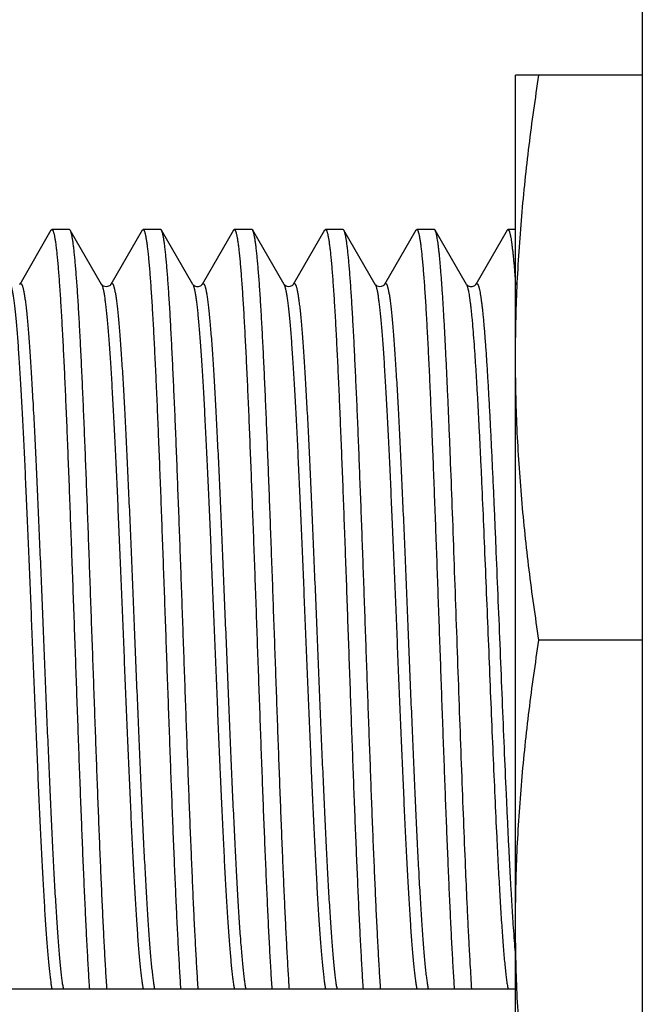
# Model space of a CAD drawing. Header units: inches. Extents: x 0 to 22, y 0 to 17.
# Tile 31 of 66: x 7.696 to 7.885, y 10.096 to 10.395. Entities that reach past the tile are written whole.
import ezdxf

# ---------------------------------------------------------------- set-up
doc = ezdxf.new("R2010")
doc.units = ezdxf.units.IN
doc.header["$LTSCALE"] = 1.21
doc.header["$MEASUREMENT"] = 0
doc.layers.get('0').update_dxf_attribs({"linetype": 'CONTINUOUS'})
doc.layers.add('DIMENSIONS', color=7, linetype='CONTINUOUS')
doc.styles.get("Standard").update_dxf_attribs({"font": 'txt', "width": 0.8})
doc.dimstyles.new('DIMSTYLE_1', dxfattribs={"dimtxt": 0.125, "dimasz": 0.18, "dimexe": 0.18, "dimexo": 0.0625, "dimgap": 0.09, "dimtad": 0, "dimtih": 1, "dimtoh": 1, "dimdec": 3, "dimzin": 4, "dimdsep": 46, "dimtxsty": 'STANDARD', "dimblk": '_FILLED', "dimblk1": '_FILLED', "dimblk2": '_FILLED', "dimcen": 0.09, "dimadec": 0, "dimazin": 0, "dimtp": 0.01, "dimtm": 0.01, "dimtfac": 1, "dimtdec": 3, "dimtofl": 0, "dimtmove": 0, "dimatfit": 3, "dimldrblk": '_FILLED', "dimfxl": 1, "dimtolj": 1, "dimtzin": 4, "dimarcsym": 0})

# ---------------------------------------------------------------- blocks, each defined once
blk = doc.blocks.new('_FILLED')
at = {"color": 0, "linetype": 'BYBLOCK'}
blk.add_solid([(0, 0), (-1, 0.1736), (-1, -0.1736)], dxfattribs=at)
blk = doc.blocks.new('*D19')
at = {"layer": 'DIMENSIONS', "color": 2, "linetype": 'CONTINUOUS'}
for p, q in [((7.52756, 10.37497), (7.52756, 11.88547)), ((11.88256, 11.07074), (11.88256, 11.88547)), ((7.52756, 11.76047), (8.78006, 11.76047)), ((11.88256, 11.76047), (10.63006, 11.76047))]:
    blk.add_line(p, q, dxfattribs=at)
at = {"layer": 'DIMENSIONS', "color": 2, "linetype": 'CONTINUOUS', "xscale": 0.18, "yscale": 0.18, "zscale": 0.18, "rotation": 180}
blk.add_blockref('_FILLED', (7.52756, 11.76047), dxfattribs=at)
at = {"layer": 'DIMENSIONS', "color": 2, "linetype": 'CONTINUOUS', "xscale": 0.18, "yscale": 0.18, "zscale": 0.18}
blk.add_blockref('_FILLED', (11.88256, 11.76047), dxfattribs=at)
at = {"layer": 'DIMENSIONS', "color": 2, "linetype": 'CONTINUOUS', "insert": (9.70506, 11.82297), "char_height": 0.125, "width": 1.725, "attachment_point": 2, "line_spacing_factor": 0.9}
blk.add_mtext('6X 4.355{\\Ftxt.shx;\\W1.000000;\\H0.125000; }[110.62]', dxfattribs=at)

msp = doc.modelspace()

# ---------------------------------------------------------------- linework, layer by layer
at = {"color": 7, "linetype": 'CONTINUOUS'}
for p, q in [((7.88521, 6.06862), (7.88521, 10.88633)), ((7.84656, 10.03447), (7.84656, 10.37847)), ((7.88521, 10.37847), (7.84656, 10.37847)), ((7.70512, 10.33124), (7.6956, 10.31479)), ((7.70512, 10.33124), (7.70539, 10.33147)), ((7.71074, 10.33147), (7.70539, 10.33147)), ((7.71101, 10.33124), (7.71074, 10.33147)), ((7.72053, 10.31479), (7.71101, 10.33124)), ((7.73289, 10.33124), (7.72337, 10.31479)), ((7.73289, 10.33124), (7.73316, 10.33147)), ((7.73851, 10.33147), (7.73316, 10.33147)), ((7.73878, 10.33124), (7.73851, 10.33147)), ((7.7483, 10.31479), (7.73878, 10.33124)), ((7.76066, 10.33124), (7.75114, 10.31479)), ((7.76066, 10.33124), (7.76093, 10.33147)), ((7.76628, 10.33147), (7.76093, 10.33147)), ((7.76655, 10.33124), (7.76628, 10.33147)), ((7.77607, 10.31479), (7.76655, 10.33124)), ((7.78843, 10.33124), (7.77891, 10.31479)), ((7.78843, 10.33124), (7.7887, 10.33147)), ((7.79405, 10.33147), (7.7887, 10.33147)), ((7.79432, 10.33124), (7.79405, 10.33147)), ((7.80384, 10.31479), (7.79432, 10.33124)), ((7.8162, 10.33124), (7.80668, 10.31479)), ((7.8162, 10.33124), (7.81647, 10.33147)), ((7.82182, 10.33147), (7.81647, 10.33147)), ((7.82209, 10.33124), (7.82182, 10.33147)), ((7.83161, 10.31479), (7.82209, 10.33124)), ((7.84397, 10.33124), (7.83445, 10.31479)), ((7.84397, 10.33124), (7.84424, 10.33147)), ((7.84656, 10.33147), (7.84424, 10.33147)), ((7.88521, 10.20647), (7.85369, 10.20647)), ((7.84656, 10.10015), (7.55789, 10.10015))]:
    msp.add_line(p, q, dxfattribs=at)
for points in [[(7.72337, 10.31479), (7.72336, 10.31477), (7.72332, 10.31471), (7.72324, 10.31461), (7.72311, 10.31449), (7.72292, 10.31435), (7.72265, 10.3142), (7.72229, 10.31409), (7.7219, 10.31406), (7.7215, 10.31412), (7.72116, 10.31425), (7.72092, 10.31439), (7.72075, 10.31453), (7.72064, 10.31464), (7.72057, 10.31473), (7.72054, 10.31478), (7.72053, 10.31479)], [(7.75114, 10.31479), (7.75114, 10.31478), (7.7511, 10.31472), (7.75103, 10.31464), (7.75091, 10.31452), (7.75074, 10.31438), (7.75051, 10.31425), (7.75023, 10.31413), (7.74991, 10.31407), (7.74957, 10.31406), (7.74923, 10.31413), (7.74892, 10.31425), (7.74869, 10.31439), (7.74852, 10.31453), (7.7484, 10.31465), (7.74834, 10.31474), (7.7483, 10.31478), (7.7483, 10.31479)], [(7.77891, 10.31479), (7.7789, 10.31477), (7.77886, 10.31471), (7.77878, 10.31461), (7.77865, 10.31449), (7.77846, 10.31435), (7.77819, 10.3142), (7.77783, 10.31409), (7.77744, 10.31406), (7.77704, 10.31412), (7.7767, 10.31425), (7.77646, 10.31439), (7.77629, 10.31453), (7.77618, 10.31464), (7.77611, 10.31473), (7.77608, 10.31478), (7.77607, 10.31479)], [(7.80668, 10.31479), (7.80667, 10.31477), (7.80663, 10.31471), (7.80655, 10.31461), (7.80642, 10.31449), (7.80623, 10.31435), (7.80596, 10.3142), (7.8056, 10.31409), (7.80521, 10.31406), (7.80481, 10.31412), (7.80447, 10.31425), (7.80423, 10.31439), (7.80406, 10.31453), (7.80395, 10.31464), (7.80388, 10.31473), (7.80385, 10.31478), (7.80384, 10.31479)], [(7.83445, 10.31479), (7.83445, 10.31478), (7.83441, 10.31472), (7.83434, 10.31464), (7.83422, 10.31452), (7.83405, 10.31438), (7.83382, 10.31425), (7.83354, 10.31413), (7.83322, 10.31407), (7.83288, 10.31406), (7.83254, 10.31413), (7.83223, 10.31425), (7.832, 10.31439), (7.83183, 10.31453), (7.83171, 10.31465), (7.83165, 10.31474), (7.83161, 10.31478), (7.83161, 10.31479)]]:
    msp.add_lwpolyline(points, dxfattribs=at)
for points, knots in [([(7.84656, 10.29247), (7.84656, 10.29607), (7.84664, 10.30326), (7.847, 10.31404), (7.8476, 10.32482), (7.84842, 10.33558), (7.84945, 10.34633), (7.85109, 10.36064), (7.85259, 10.37135), (7.85369, 10.37847)], [0, 0, 0, 0, 0.124865, 0.249746, 0.374657, 0.49961, 0.624615, 0.749681, 1, 1, 1, 1]), ([(7.70539, 10.33147), (7.70541, 10.33147), (7.70544, 10.33147), (7.70548, 10.33145), (7.70553, 10.33141), (7.70557, 10.33137), (7.70562, 10.33131), (7.70566, 10.33124), (7.70571, 10.33116), (7.70575, 10.33106), (7.7058, 10.33095), (7.70586, 10.33078), (7.70593, 10.33054), (7.70602, 10.33021), (7.70611, 10.32983), (7.7062, 10.32939), (7.70629, 10.32891), (7.70638, 10.32838), (7.70647, 10.3278), (7.70656, 10.32716), (7.70668, 10.32622), (7.70683, 10.32493), (7.70701, 10.32322), (7.70719, 10.32133), (7.70737, 10.31925), (7.70754, 10.31698), (7.70772, 10.31454), (7.7079, 10.31191), (7.70808, 10.30912), (7.70832, 10.30506), (7.70862, 10.2996), (7.70898, 10.29259), (7.70934, 10.28502), (7.70969, 10.27693), (7.71005, 10.26839), (7.7104, 10.25944), (7.71076, 10.25014), (7.71111, 10.24056), (7.71147, 10.23076), (7.71195, 10.21743), (7.71254, 10.20069), (7.71313, 10.18402), (7.71361, 10.17089), (7.71396, 10.16135), (7.71432, 10.15211), (7.71468, 10.14322), (7.71503, 10.13474), (7.71539, 10.12673), (7.71574, 10.11924), (7.7161, 10.11232), (7.71645, 10.10602), (7.7167, 10.10203), (7.71683, 10.10015)], [0, 0, 0, 0, 0.000195, 0.000404, 0.000641, 0.000914, 0.001228, 0.001587, 0.001993, 0.002449, 0.002955, 0.003512, 0.004782, 0.006261, 0.007952, 0.009856, 0.011972, 0.014301, 0.016842, 0.019595, 0.022559, 0.029115, 0.036502, 0.044709, 0.053723, 0.06353, 0.074114, 0.085459, 0.097546, 0.110356, 0.138061, 0.168394, 0.201157, 0.236137, 0.273106, 0.311824, 0.352037, 0.393484, 0.435893, 0.478988, 0.566107, 0.65257, 0.694849, 0.736123, 0.776123, 0.814588, 0.851267, 0.885921, 0.918324, 0.948265, 0.975549, 1, 1, 1, 1]), ([(7.72218, 10.10015), (7.72206, 10.10199), (7.72181, 10.10587), (7.72147, 10.112), (7.72112, 10.11872), (7.72077, 10.12599), (7.72043, 10.13376), (7.72008, 10.14198), (7.71973, 10.1506), (7.71938, 10.15957), (7.71904, 10.16884), (7.71857, 10.18161), (7.71799, 10.19785), (7.7173, 10.21741), (7.71672, 10.23362), (7.71625, 10.24633), (7.7159, 10.25553), (7.71556, 10.26442), (7.71521, 10.27295), (7.71486, 10.28107), (7.71451, 10.28873), (7.71417, 10.29587), (7.71382, 10.30245), (7.71353, 10.30757), (7.71329, 10.31136), (7.71311, 10.31396), (7.71294, 10.31639), (7.71276, 10.31864), (7.71259, 10.32073), (7.71242, 10.32263), (7.71224, 10.32436), (7.71207, 10.3259), (7.71192, 10.32707), (7.7118, 10.32791), (7.71171, 10.32847), (7.71163, 10.32898), (7.71154, 10.32945), (7.71147, 10.3298), (7.71141, 10.33007), (7.71135, 10.3303), (7.71128, 10.33055), (7.71121, 10.33079), (7.71115, 10.33095), (7.7111, 10.33106), (7.71106, 10.33115), (7.71103, 10.33121), (7.71101, 10.33124)], [0, 0, 0, 0, 0.023878, 0.050465, 0.079598, 0.111094, 0.14476, 0.180386, 0.21775, 0.25662, 0.296755, 0.337904, 0.422217, 0.507465, 0.591527, 0.632459, 0.672316, 0.71085, 0.747822, 0.783002, 0.816172, 0.847124, 0.875668, 0.901627, 0.913586, 0.92484, 0.935371, 0.945164, 0.954204, 0.962477, 0.969971, 0.976676, 0.982581, 0.985232, 0.987681, 0.989927, 0.99197, 0.99381, 0.994654, 0.995447, 0.996882, 0.998117, 0.99866, 0.999154, 0.999601, 1, 1, 1, 1]), ([(7.73316, 10.33147), (7.73318, 10.33147), (7.73321, 10.33147), (7.73325, 10.33145), (7.7333, 10.33141), (7.73334, 10.33137), (7.73339, 10.33131), (7.73343, 10.33124), (7.73348, 10.33116), (7.73352, 10.33106), (7.73357, 10.33095), (7.73363, 10.33078), (7.7337, 10.33054), (7.73379, 10.33021), (7.73388, 10.32983), (7.73397, 10.32939), (7.73406, 10.32891), (7.73415, 10.32838), (7.73424, 10.3278), (7.73433, 10.32716), (7.73445, 10.32622), (7.7346, 10.32493), (7.73478, 10.32322), (7.73496, 10.32133), (7.73514, 10.31925), (7.73531, 10.31698), (7.73549, 10.31454), (7.73567, 10.31191), (7.73585, 10.30912), (7.73609, 10.30506), (7.73639, 10.2996), (7.73675, 10.29259), (7.73711, 10.28502), (7.73746, 10.27693), (7.73782, 10.26839), (7.73817, 10.25944), (7.73853, 10.25014), (7.73888, 10.24056), (7.73924, 10.23076), (7.73972, 10.21743), (7.74031, 10.20069), (7.7409, 10.18402), (7.74138, 10.17089), (7.74173, 10.16135), (7.74209, 10.15211), (7.74245, 10.14322), (7.7428, 10.13474), (7.74316, 10.12673), (7.74351, 10.11924), (7.74387, 10.11232), (7.74422, 10.10602), (7.74447, 10.10203), (7.7446, 10.10015)], [0, 0, 0, 0, 0.000195, 0.000404, 0.000641, 0.000914, 0.001228, 0.001587, 0.001993, 0.002449, 0.002955, 0.003512, 0.004782, 0.006261, 0.007952, 0.009856, 0.011972, 0.014301, 0.016842, 0.019595, 0.022559, 0.029115, 0.036502, 0.044709, 0.053723, 0.06353, 0.074114, 0.085459, 0.097546, 0.110356, 0.138061, 0.168394, 0.201157, 0.236137, 0.273106, 0.311824, 0.352037, 0.393484, 0.435893, 0.478988, 0.566107, 0.65257, 0.694849, 0.736123, 0.776123, 0.814588, 0.851267, 0.885921, 0.918324, 0.948265, 0.975549, 1, 1, 1, 1]), ([(7.74995, 10.10015), (7.74983, 10.10199), (7.74958, 10.10587), (7.74924, 10.112), (7.74889, 10.11872), (7.74854, 10.12599), (7.7482, 10.13376), (7.74785, 10.14198), (7.7475, 10.1506), (7.74715, 10.15957), (7.74681, 10.16884), (7.74634, 10.18161), (7.74576, 10.19785), (7.74507, 10.21741), (7.74449, 10.23362), (7.74402, 10.24633), (7.74367, 10.25553), (7.74333, 10.26442), (7.74298, 10.27295), (7.74263, 10.28107), (7.74228, 10.28873), (7.74194, 10.29587), (7.74159, 10.30245), (7.7413, 10.30757), (7.74106, 10.31136), (7.74088, 10.31396), (7.74071, 10.31639), (7.74053, 10.31864), (7.74036, 10.32073), (7.74019, 10.32263), (7.74001, 10.32436), (7.73984, 10.3259), (7.73969, 10.32707), (7.73957, 10.32791), (7.73948, 10.32847), (7.7394, 10.32898), (7.73931, 10.32945), (7.73924, 10.3298), (7.73918, 10.33007), (7.73912, 10.3303), (7.73905, 10.33055), (7.73898, 10.33079), (7.73892, 10.33095), (7.73887, 10.33106), (7.73883, 10.33115), (7.7388, 10.33121), (7.73878, 10.33124)], [0, 0, 0, 0, 0.023878, 0.050465, 0.079598, 0.111094, 0.14476, 0.180386, 0.21775, 0.25662, 0.296755, 0.337904, 0.422217, 0.507465, 0.591527, 0.632459, 0.672316, 0.71085, 0.747822, 0.783002, 0.816172, 0.847124, 0.875668, 0.901627, 0.913586, 0.92484, 0.935371, 0.945164, 0.954204, 0.962477, 0.969971, 0.976676, 0.982581, 0.985232, 0.987681, 0.989927, 0.99197, 0.99381, 0.994654, 0.995447, 0.996882, 0.998117, 0.99866, 0.999154, 0.999601, 1, 1, 1, 1]), ([(7.76093, 10.33147), (7.76095, 10.33147), (7.76098, 10.33147), (7.76102, 10.33145), (7.76107, 10.33141), (7.76111, 10.33137), (7.76116, 10.33131), (7.7612, 10.33124), (7.76125, 10.33116), (7.76129, 10.33106), (7.76134, 10.33095), (7.7614, 10.33078), (7.76147, 10.33054), (7.76156, 10.33021), (7.76165, 10.32983), (7.76174, 10.32939), (7.76183, 10.32891), (7.76192, 10.32838), (7.76201, 10.3278), (7.7621, 10.32716), (7.76222, 10.32622), (7.76237, 10.32493), (7.76255, 10.32322), (7.76273, 10.32133), (7.76291, 10.31925), (7.76308, 10.31698), (7.76326, 10.31454), (7.76344, 10.31191), (7.76362, 10.30912), (7.76386, 10.30506), (7.76416, 10.2996), (7.76452, 10.29259), (7.76488, 10.28502), (7.76523, 10.27693), (7.76559, 10.26839), (7.76594, 10.25944), (7.7663, 10.25014), (7.76665, 10.24056), (7.76701, 10.23076), (7.76749, 10.21743), (7.76808, 10.20069), (7.76867, 10.18402), (7.76915, 10.17089), (7.7695, 10.16135), (7.76986, 10.15211), (7.77022, 10.14322), (7.77057, 10.13474), (7.77093, 10.12673), (7.77128, 10.11924), (7.77164, 10.11232), (7.77199, 10.10602), (7.77224, 10.10203), (7.77237, 10.10015)], [0, 0, 0, 0, 0.000195, 0.000404, 0.000641, 0.000914, 0.001228, 0.001587, 0.001993, 0.002449, 0.002955, 0.003512, 0.004782, 0.006261, 0.007952, 0.009856, 0.011972, 0.014301, 0.016843, 0.019595, 0.022559, 0.029115, 0.036502, 0.044709, 0.053723, 0.06353, 0.074114, 0.085459, 0.097546, 0.110356, 0.138061, 0.168394, 0.201157, 0.236137, 0.273106, 0.311824, 0.352037, 0.393484, 0.435893, 0.478988, 0.566107, 0.65257, 0.694849, 0.736123, 0.776123, 0.814588, 0.851267, 0.885921, 0.918324, 0.948265, 0.975549, 1, 1, 1, 1]), ([(7.77772, 10.10015), (7.7776, 10.10199), (7.77735, 10.10587), (7.77701, 10.112), (7.77666, 10.11872), (7.77631, 10.12599), (7.77597, 10.13376), (7.77562, 10.14198), (7.77527, 10.1506), (7.77492, 10.15957), (7.77458, 10.16884), (7.77411, 10.18161), (7.77353, 10.19785), (7.77284, 10.21741), (7.77226, 10.23362), (7.77179, 10.24633), (7.77144, 10.25553), (7.7711, 10.26442), (7.77075, 10.27295), (7.7704, 10.28107), (7.77005, 10.28873), (7.76971, 10.29587), (7.76936, 10.30245), (7.76907, 10.30757), (7.76883, 10.31136), (7.76865, 10.31396), (7.76848, 10.31639), (7.7683, 10.31864), (7.76813, 10.32073), (7.76796, 10.32263), (7.76778, 10.32436), (7.76761, 10.3259), (7.76746, 10.32707), (7.76734, 10.32791), (7.76725, 10.32847), (7.76717, 10.32898), (7.76708, 10.32945), (7.76701, 10.3298), (7.76695, 10.33007), (7.76689, 10.3303), (7.76682, 10.33055), (7.76675, 10.33079), (7.76669, 10.33095), (7.76664, 10.33106), (7.7666, 10.33115), (7.76657, 10.33121), (7.76655, 10.33124)], [0, 0, 0, 0, 0.023878, 0.050465, 0.079598, 0.111094, 0.14476, 0.180386, 0.21775, 0.25662, 0.296755, 0.337904, 0.422217, 0.507465, 0.591527, 0.632459, 0.672316, 0.71085, 0.747822, 0.783002, 0.816172, 0.847124, 0.875668, 0.901627, 0.913586, 0.92484, 0.935371, 0.945164, 0.954204, 0.962477, 0.969971, 0.976676, 0.982581, 0.985232, 0.987681, 0.989927, 0.99197, 0.99381, 0.994654, 0.995447, 0.996882, 0.998117, 0.99866, 0.999154, 0.999601, 1, 1, 1, 1]), ([(7.7887, 10.33147), (7.78872, 10.33147), (7.78875, 10.33147), (7.78879, 10.33145), (7.78884, 10.33141), (7.78888, 10.33137), (7.78893, 10.33131), (7.78897, 10.33124), (7.78902, 10.33116), (7.78906, 10.33106), (7.78911, 10.33095), (7.78917, 10.33078), (7.78924, 10.33054), (7.78933, 10.33021), (7.78942, 10.32983), (7.78951, 10.32939), (7.7896, 10.32891), (7.78969, 10.32838), (7.78978, 10.3278), (7.78987, 10.32716), (7.78999, 10.32622), (7.79014, 10.32493), (7.79032, 10.32322), (7.7905, 10.32133), (7.79068, 10.31925), (7.79085, 10.31698), (7.79103, 10.31454), (7.79121, 10.31191), (7.79139, 10.30912), (7.79163, 10.30506), (7.79193, 10.2996), (7.79229, 10.29259), (7.79265, 10.28502), (7.793, 10.27693), (7.79336, 10.26839), (7.79371, 10.25944), (7.79407, 10.25014), (7.79442, 10.24056), (7.79478, 10.23076), (7.79526, 10.21743), (7.79585, 10.20069), (7.79644, 10.18402), (7.79692, 10.17089), (7.79727, 10.16135), (7.79763, 10.15211), (7.79799, 10.14322), (7.79834, 10.13474), (7.7987, 10.12673), (7.79905, 10.11924), (7.79941, 10.11232), (7.79976, 10.10602), (7.80001, 10.10203), (7.80014, 10.10015)], [0, 0, 0, 0, 0.000195, 0.000404, 0.000641, 0.000914, 0.001228, 0.001587, 0.001993, 0.002449, 0.002955, 0.003512, 0.004782, 0.006261, 0.007952, 0.009856, 0.011972, 0.014301, 0.016843, 0.019595, 0.022559, 0.029115, 0.036502, 0.044709, 0.053723, 0.06353, 0.074114, 0.085459, 0.097546, 0.110356, 0.138061, 0.168394, 0.201157, 0.236137, 0.273106, 0.311824, 0.352037, 0.393484, 0.435893, 0.478988, 0.566107, 0.65257, 0.694849, 0.736123, 0.776123, 0.814588, 0.851267, 0.885921, 0.918324, 0.948265, 0.975549, 1, 1, 1, 1]), ([(7.80549, 10.10015), (7.80537, 10.10199), (7.80512, 10.10587), (7.80478, 10.112), (7.80443, 10.11872), (7.80408, 10.12599), (7.80374, 10.13376), (7.80339, 10.14198), (7.80304, 10.1506), (7.80269, 10.15957), (7.80235, 10.16884), (7.80188, 10.18161), (7.8013, 10.19785), (7.80061, 10.21741), (7.80003, 10.23362), (7.79956, 10.24633), (7.79921, 10.25553), (7.79887, 10.26442), (7.79852, 10.27295), (7.79817, 10.28107), (7.79782, 10.28873), (7.79748, 10.29587), (7.79713, 10.30245), (7.79684, 10.30757), (7.7966, 10.31136), (7.79642, 10.31396), (7.79625, 10.31639), (7.79607, 10.31864), (7.7959, 10.32073), (7.79573, 10.32263), (7.79555, 10.32436), (7.79538, 10.3259), (7.79523, 10.32707), (7.79511, 10.32791), (7.79502, 10.32847), (7.79494, 10.32898), (7.79485, 10.32945), (7.79478, 10.3298), (7.79472, 10.33007), (7.79466, 10.3303), (7.79459, 10.33055), (7.79452, 10.33079), (7.79446, 10.33095), (7.79441, 10.33106), (7.79437, 10.33115), (7.79434, 10.33121), (7.79432, 10.33124)], [0, 0, 0, 0, 0.023878, 0.050465, 0.079598, 0.111094, 0.14476, 0.180386, 0.21775, 0.25662, 0.296755, 0.337904, 0.422217, 0.507465, 0.591527, 0.632459, 0.672316, 0.71085, 0.747822, 0.783002, 0.816172, 0.847124, 0.875668, 0.901627, 0.913586, 0.92484, 0.935371, 0.945164, 0.954204, 0.962477, 0.969971, 0.976676, 0.982581, 0.985232, 0.987681, 0.989927, 0.99197, 0.99381, 0.994654, 0.995447, 0.996882, 0.998117, 0.99866, 0.999154, 0.999601, 1, 1, 1, 1]), ([(7.81647, 10.33147), (7.81649, 10.33147), (7.81652, 10.33147), (7.81656, 10.33145), (7.81661, 10.33141), (7.81665, 10.33137), (7.8167, 10.33131), (7.81674, 10.33124), (7.81679, 10.33116), (7.81683, 10.33106), (7.81688, 10.33095), (7.81694, 10.33078), (7.81701, 10.33054), (7.8171, 10.33021), (7.81719, 10.32983), (7.81728, 10.32939), (7.81737, 10.32891), (7.81746, 10.32838), (7.81755, 10.3278), (7.81764, 10.32716), (7.81776, 10.32622), (7.81791, 10.32493), (7.81809, 10.32322), (7.81827, 10.32133), (7.81845, 10.31925), (7.81862, 10.31698), (7.8188, 10.31454), (7.81898, 10.31191), (7.81916, 10.30912), (7.8194, 10.30506), (7.8197, 10.2996), (7.82006, 10.29259), (7.82042, 10.28502), (7.82077, 10.27693), (7.82113, 10.26839), (7.82148, 10.25944), (7.82184, 10.25014), (7.82219, 10.24056), (7.82255, 10.23076), (7.82303, 10.21743), (7.82362, 10.20069), (7.82421, 10.18402), (7.82469, 10.17089), (7.82504, 10.16135), (7.8254, 10.15211), (7.82576, 10.14322), (7.82611, 10.13474), (7.82647, 10.12673), (7.82682, 10.11924), (7.82718, 10.11232), (7.82753, 10.10602), (7.82778, 10.10203), (7.82791, 10.10015)], [0, 0, 0, 0, 0.000195, 0.000404, 0.000641, 0.000914, 0.001228, 0.001587, 0.001993, 0.002449, 0.002955, 0.003512, 0.004782, 0.006261, 0.007952, 0.009856, 0.011972, 0.014301, 0.016843, 0.019595, 0.022559, 0.029115, 0.036502, 0.044709, 0.053723, 0.06353, 0.074114, 0.085459, 0.097546, 0.110356, 0.138061, 0.168394, 0.201157, 0.236137, 0.273107, 0.311824, 0.352037, 0.393484, 0.435893, 0.478988, 0.566107, 0.65257, 0.694849, 0.736123, 0.776123, 0.814588, 0.851267, 0.885921, 0.918324, 0.948265, 0.975549, 1, 1, 1, 1]), ([(7.83135, 10.1374), (7.83115, 10.14213), (7.83076, 10.15191), (7.83018, 10.16696), (7.82961, 10.18268), (7.82904, 10.19881), (7.82846, 10.21507), (7.82789, 10.23119), (7.82731, 10.24688), (7.82683, 10.25957), (7.82644, 10.26931), (7.82615, 10.27623), (7.82586, 10.28286), (7.82557, 10.28915), (7.82529, 10.29509), (7.825, 10.30065), (7.82471, 10.30581), (7.82442, 10.31054), (7.82418, 10.31421), (7.82398, 10.31692), (7.82383, 10.31877), (7.82369, 10.3205), (7.82355, 10.32212), (7.8234, 10.3236), (7.82326, 10.32497), (7.82311, 10.3262), (7.82297, 10.32731), (7.82283, 10.32828), (7.8227, 10.32902), (7.8226, 10.32954), (7.82253, 10.32988), (7.82246, 10.33019), (7.82239, 10.33046), (7.82231, 10.3307), (7.82224, 10.33091), (7.82217, 10.33109), (7.82212, 10.33119), (7.82209, 10.33124)], [0, 0, 0, 0, 0.073169, 0.151174, 0.23268, 0.316296, 0.40059, 0.484122, 0.565463, 0.643223, 0.680342, 0.716073, 0.750263, 0.782767, 0.813446, 0.842169, 0.868813, 0.893265, 0.915422, 0.925611, 0.935191, 0.944153, 0.952488, 0.960187, 0.967244, 0.973649, 0.979399, 0.984488, 0.988913, 0.990876, 0.992673, 0.994303, 0.995768, 0.997067, 0.998204, 0.99918, 1, 1, 1, 1]), ([(7.84424, 10.33147), (7.84425, 10.33147), (7.84428, 10.33147), (7.84432, 10.33146), (7.84435, 10.33143), (7.84439, 10.3314), (7.84443, 10.33137), (7.84446, 10.33132), (7.8445, 10.33126), (7.84455, 10.33118), (7.84461, 10.33104), (7.84468, 10.33086), (7.84475, 10.33064), (7.84483, 10.33039), (7.8449, 10.3301), (7.84497, 10.32978), (7.84504, 10.32943), (7.84514, 10.3289), (7.84527, 10.32815), (7.84541, 10.32715), (7.84555, 10.32602), (7.8457, 10.32476), (7.84584, 10.32338), (7.84599, 10.32186), (7.84613, 10.32023), (7.84628, 10.31847), (7.84642, 10.31659), (7.84652, 10.3153), (7.84656, 10.31464)], [0, 0, 0, 0, 0.002129, 0.004369, 0.006814, 0.009539, 0.012596, 0.016024, 0.019851, 0.024094, 0.033881, 0.045463, 0.058882, 0.074165, 0.091326, 0.110374, 0.131316, 0.154152, 0.205504, 0.264409, 0.330828, 0.404703, 0.485966, 0.574538, 0.67033, 0.773243, 0.883173, 1, 1, 1, 1]), ([(7.85369, 10.20647), (7.85259, 10.2136), (7.85109, 10.2243), (7.84945, 10.23862), (7.84842, 10.24937), (7.8476, 10.26013), (7.847, 10.2709), (7.84664, 10.28169), (7.84656, 10.28888), (7.84656, 10.29247)], [0, 0, 0, 0, 0.250319, 0.375385, 0.50039, 0.625343, 0.750254, 0.875135, 1, 1, 1, 1]), ([(7.84656, 10.12047), (7.84656, 10.12407), (7.84664, 10.13126), (7.847, 10.14204), (7.8476, 10.15282), (7.84842, 10.16358), (7.84945, 10.17433), (7.85109, 10.18864), (7.85259, 10.19935), (7.85369, 10.20647)], [0, 0, 0, 0, 0.124865, 0.249746, 0.374657, 0.49961, 0.624615, 0.749681, 1, 1, 1, 1]), ([(7.83326, 10.10015), (7.83318, 10.10138), (7.83301, 10.10395), (7.83278, 10.10794), (7.83254, 10.11222), (7.8323, 10.11678), (7.83206, 10.1216), (7.83174, 10.1285), (7.83151, 10.13379), (7.83135, 10.1374)], [0, 0, 0, 0, 0.099383, 0.206759, 0.321819, 0.44423, 0.573638, 0.709669, 1, 1, 1, 1]), ([(7.85369, 10.03447), (7.85259, 10.0416), (7.85109, 10.0523), (7.84945, 10.06662), (7.84842, 10.07737), (7.8476, 10.08813), (7.847, 10.0989), (7.84664, 10.10969), (7.84656, 10.11688), (7.84656, 10.12047)], [0, 0, 0, 0, 0.250319, 0.375385, 0.50039, 0.625343, 0.750254, 0.875135, 1, 1, 1, 1])]:
    msp.add_open_spline(points, degree=3, knots=knots, dxfattribs=at)
at = {"color": 9, "linetype": 'CONTINUOUS'}
for points, knots in [([(7.69276, 10.31479), (7.69278, 10.31476), (7.69281, 10.31469), (7.69286, 10.31459), (7.69291, 10.31447), (7.69298, 10.31428), (7.69307, 10.31402), (7.69314, 10.31373), (7.69321, 10.31347), (7.69328, 10.31317), (7.69336, 10.31277), (7.69346, 10.31225), (7.69356, 10.31168), (7.69366, 10.31105), (7.69379, 10.31011), (7.69396, 10.30881), (7.69416, 10.30709), (7.69435, 10.30516), (7.69455, 10.30305), (7.69475, 10.30073), (7.69495, 10.29823), (7.69514, 10.29554), (7.69534, 10.29268), (7.69561, 10.28852), (7.69595, 10.28292), (7.69634, 10.27575), (7.69673, 10.26802), (7.69713, 10.25981), (7.69752, 10.25116), (7.69791, 10.24215), (7.69831, 10.23286), (7.6987, 10.22336), (7.69923, 10.21049), (7.69975, 10.19759), (7.70028, 10.18477), (7.70068, 10.17536), (7.70107, 10.16621), (7.70146, 10.15738), (7.70186, 10.14894), (7.70225, 10.14096), (7.70264, 10.13351), (7.70298, 10.12765), (7.70325, 10.12328), (7.70345, 10.12024), (7.70364, 10.11738), (7.70384, 10.11469), (7.70404, 10.11219), (7.70424, 10.10988), (7.7044, 10.10808), (7.70454, 10.10673), (7.70467, 10.10552), (7.70483, 10.10413), (7.70499, 10.10282), (7.70513, 10.10188), (7.70523, 10.10126), (7.70533, 10.10068), (7.7054, 10.10032), (7.70543, 10.10015)], [0, 0, 0, 0, 0.000487, 0.00103, 0.001631, 0.002291, 0.003788, 0.005525, 0.006485, 0.007505, 0.009728, 0.012193, 0.014902, 0.017852, 0.021043, 0.028145, 0.036194, 0.045176, 0.055075, 0.065872, 0.077545, 0.090072, 0.103428, 0.117586, 0.148197, 0.18166, 0.21771, 0.256058, 0.296397, 0.338405, 0.381745, 0.426072, 0.471028, 0.561392, 0.606076, 0.649949, 0.69266, 0.733867, 0.773241, 0.810467, 0.845247, 0.877303, 0.892229, 0.906381, 0.919729, 0.932249, 0.943914, 0.954703, 0.964594, 0.969196, 0.973568, 0.981608, 0.988701, 0.991889, 0.994835, 0.997539, 1, 1, 1, 1]), ([(7.6956, 10.31479), (7.69562, 10.31482), (7.69565, 10.31487), (7.6957, 10.31494), (7.69576, 10.31499), (7.69581, 10.31503), (7.69586, 10.31505), (7.69591, 10.31506), (7.69597, 10.31505), (7.69602, 10.31503), (7.69607, 10.31499), (7.69613, 10.31494), (7.69618, 10.31487), (7.69623, 10.31478), (7.69628, 10.31469), (7.69633, 10.31457), (7.69638, 10.31445), (7.69646, 10.31425), (7.69655, 10.31396), (7.69665, 10.31357), (7.69675, 10.31312), (7.69685, 10.31262), (7.69696, 10.31205), (7.69706, 10.31143), (7.69717, 10.31075), (7.69731, 10.30973), (7.69749, 10.3083), (7.69769, 10.30643), (7.6979, 10.30434), (7.6981, 10.30203), (7.69831, 10.29951), (7.69852, 10.29678), (7.69873, 10.29386), (7.69893, 10.29074), (7.69914, 10.28744), (7.69942, 10.28268), (7.69977, 10.27633), (7.70019, 10.26826), (7.7006, 10.25964), (7.70101, 10.25055), (7.70143, 10.24108), (7.70184, 10.2313), (7.70225, 10.2213), (7.70267, 10.21117), (7.70308, 10.201), (7.70349, 10.19087), (7.70391, 10.18089), (7.70432, 10.17113), (7.70473, 10.16168), (7.70515, 10.15263), (7.70556, 10.14405), (7.70597, 10.13602), (7.70632, 10.12971), (7.70661, 10.12499), (7.70681, 10.12171), (7.70702, 10.11863), (7.70723, 10.11573), (7.70743, 10.11304), (7.70764, 10.11055), (7.70785, 10.10827), (7.70805, 10.10621), (7.70823, 10.10463), (7.70837, 10.10348), (7.70848, 10.1027), (7.70858, 10.10198), (7.70868, 10.10132), (7.70879, 10.10071), (7.70886, 10.10033), (7.7089, 10.10015)], [0, 0, 0, 0, 0.00045, 0.000844, 0.001185, 0.001481, 0.001743, 0.001985, 0.002228, 0.002491, 0.002787, 0.00313, 0.003524, 0.003975, 0.004487, 0.00506, 0.005696, 0.006397, 0.007995, 0.009856, 0.011983, 0.014377, 0.017037, 0.019963, 0.023153, 0.026608, 0.034302, 0.04303, 0.052776, 0.063518, 0.075234, 0.087899, 0.101485, 0.115963, 0.131302, 0.147467, 0.182133, 0.219659, 0.259714, 0.301946, 0.345983, 0.391436, 0.437907, 0.484984, 0.532254, 0.5793, 0.625707, 0.671066, 0.714978, 0.757055, 0.796928, 0.834246, 0.86868, 0.884721, 0.899929, 0.914272, 0.927719, 0.94024, 0.951808, 0.962399, 0.97199, 0.980561, 0.984458, 0.988095, 0.991468, 0.994578, 0.997422, 1, 1, 1, 1]), ([(7.72053, 10.31479), (7.72055, 10.31476), (7.72058, 10.31469), (7.72063, 10.31459), (7.72068, 10.31447), (7.72075, 10.31428), (7.72084, 10.31402), (7.72091, 10.31373), (7.72098, 10.31347), (7.72105, 10.31317), (7.72113, 10.31277), (7.72123, 10.31225), (7.72133, 10.31168), (7.72143, 10.31105), (7.72156, 10.31011), (7.72173, 10.30881), (7.72193, 10.30709), (7.72212, 10.30516), (7.72232, 10.30305), (7.72252, 10.30073), (7.72272, 10.29823), (7.72291, 10.29554), (7.72311, 10.29268), (7.72338, 10.28852), (7.72372, 10.28292), (7.72411, 10.27575), (7.7245, 10.26802), (7.7249, 10.25981), (7.72529, 10.25116), (7.72568, 10.24215), (7.72608, 10.23286), (7.72647, 10.22336), (7.727, 10.21049), (7.72752, 10.19759), (7.72805, 10.18477), (7.72845, 10.17536), (7.72884, 10.16621), (7.72923, 10.15738), (7.72963, 10.14894), (7.73002, 10.14096), (7.73041, 10.13351), (7.73075, 10.12765), (7.73102, 10.12328), (7.73122, 10.12024), (7.73141, 10.11738), (7.73161, 10.11469), (7.73181, 10.11219), (7.73201, 10.10988), (7.73217, 10.10808), (7.73231, 10.10673), (7.73244, 10.10552), (7.7326, 10.10413), (7.73276, 10.10282), (7.7329, 10.10188), (7.733, 10.10126), (7.7331, 10.10068), (7.73317, 10.10032), (7.7332, 10.10015)], [0, 0, 0, 0, 0.000487, 0.00103, 0.001631, 0.002291, 0.003788, 0.005525, 0.006485, 0.007505, 0.009728, 0.012193, 0.014902, 0.017852, 0.021043, 0.028145, 0.036194, 0.045176, 0.055075, 0.065872, 0.077545, 0.090072, 0.103428, 0.117586, 0.148197, 0.18166, 0.21771, 0.256058, 0.296397, 0.338405, 0.381745, 0.426072, 0.471028, 0.561392, 0.606076, 0.649949, 0.69266, 0.733867, 0.773241, 0.810467, 0.845247, 0.877303, 0.892229, 0.906381, 0.919729, 0.932249, 0.943914, 0.954703, 0.964594, 0.969196, 0.973568, 0.981608, 0.988701, 0.991889, 0.994835, 0.997539, 1, 1, 1, 1]), ([(7.72337, 10.31479), (7.72339, 10.31482), (7.72342, 10.31487), (7.72347, 10.31494), (7.72353, 10.31499), (7.72358, 10.31503), (7.72363, 10.31505), (7.72368, 10.31506), (7.72374, 10.31505), (7.72379, 10.31503), (7.72384, 10.31499), (7.7239, 10.31494), (7.72395, 10.31487), (7.724, 10.31478), (7.72405, 10.31469), (7.7241, 10.31457), (7.72415, 10.31445), (7.72423, 10.31425), (7.72432, 10.31396), (7.72442, 10.31357), (7.72452, 10.31312), (7.72462, 10.31262), (7.72473, 10.31205), (7.72483, 10.31143), (7.72494, 10.31075), (7.72508, 10.30973), (7.72526, 10.3083), (7.72546, 10.30643), (7.72567, 10.30434), (7.72587, 10.30203), (7.72608, 10.29951), (7.72629, 10.29678), (7.7265, 10.29386), (7.7267, 10.29074), (7.72691, 10.28744), (7.72719, 10.28268), (7.72754, 10.27633), (7.72796, 10.26826), (7.72837, 10.25964), (7.72878, 10.25055), (7.7292, 10.24108), (7.72961, 10.2313), (7.73002, 10.2213), (7.73044, 10.21117), (7.73085, 10.201), (7.73126, 10.19087), (7.73168, 10.18089), (7.73209, 10.17113), (7.7325, 10.16168), (7.73292, 10.15263), (7.73333, 10.14405), (7.73374, 10.13602), (7.73409, 10.12971), (7.73438, 10.12499), (7.73458, 10.12171), (7.73479, 10.11863), (7.735, 10.11573), (7.7352, 10.11304), (7.73541, 10.11055), (7.73562, 10.10827), (7.73582, 10.10621), (7.736, 10.10463), (7.73614, 10.10348), (7.73625, 10.1027), (7.73635, 10.10198), (7.73645, 10.10132), (7.73656, 10.10071), (7.73663, 10.10033), (7.73667, 10.10015)], [0, 0, 0, 0, 0.00045, 0.000844, 0.001185, 0.001481, 0.001743, 0.001985, 0.002228, 0.002491, 0.002787, 0.00313, 0.003524, 0.003975, 0.004487, 0.00506, 0.005696, 0.006397, 0.007995, 0.009856, 0.011983, 0.014377, 0.017037, 0.019963, 0.023153, 0.026608, 0.034302, 0.04303, 0.052776, 0.063518, 0.075234, 0.087899, 0.101485, 0.115963, 0.131302, 0.147467, 0.182133, 0.219659, 0.259714, 0.301946, 0.345983, 0.391436, 0.437907, 0.484984, 0.532254, 0.5793, 0.625707, 0.671066, 0.714978, 0.757055, 0.796928, 0.834246, 0.86868, 0.884721, 0.899929, 0.914272, 0.927719, 0.94024, 0.951808, 0.962399, 0.97199, 0.980561, 0.984458, 0.988095, 0.991468, 0.994578, 0.997422, 1, 1, 1, 1]), ([(7.7483, 10.31479), (7.74832, 10.31476), (7.74835, 10.31469), (7.7484, 10.31459), (7.74845, 10.31447), (7.74852, 10.31428), (7.74861, 10.31402), (7.74868, 10.31373), (7.74875, 10.31347), (7.74882, 10.31317), (7.7489, 10.31277), (7.749, 10.31225), (7.7491, 10.31168), (7.7492, 10.31105), (7.74933, 10.31011), (7.7495, 10.30881), (7.7497, 10.30709), (7.74989, 10.30516), (7.75009, 10.30305), (7.75029, 10.30073), (7.75049, 10.29823), (7.75068, 10.29554), (7.75088, 10.29268), (7.75115, 10.28852), (7.75149, 10.28292), (7.75188, 10.27575), (7.75227, 10.26802), (7.75267, 10.25981), (7.75306, 10.25116), (7.75345, 10.24215), (7.75385, 10.23286), (7.75424, 10.22336), (7.75477, 10.21049), (7.75529, 10.19759), (7.75582, 10.18477), (7.75622, 10.17536), (7.75661, 10.16621), (7.757, 10.15738), (7.7574, 10.14894), (7.75779, 10.14096), (7.75818, 10.13351), (7.75852, 10.12765), (7.75879, 10.12328), (7.75899, 10.12024), (7.75918, 10.11738), (7.75938, 10.11469), (7.75958, 10.11219), (7.75978, 10.10988), (7.75994, 10.10808), (7.76008, 10.10673), (7.76021, 10.10552), (7.76037, 10.10413), (7.76053, 10.10282), (7.76067, 10.10188), (7.76077, 10.10126), (7.76087, 10.10068), (7.76094, 10.10032), (7.76097, 10.10015)], [0, 0, 0, 0, 0.000487, 0.00103, 0.001631, 0.002291, 0.003788, 0.005525, 0.006485, 0.007505, 0.009728, 0.012193, 0.014902, 0.017852, 0.021043, 0.028145, 0.036194, 0.045176, 0.055075, 0.065872, 0.077545, 0.090072, 0.103428, 0.117586, 0.148197, 0.18166, 0.21771, 0.256058, 0.296397, 0.338405, 0.381745, 0.426072, 0.471028, 0.561392, 0.606076, 0.649949, 0.69266, 0.733867, 0.773241, 0.810467, 0.845247, 0.877303, 0.892229, 0.906381, 0.919729, 0.932249, 0.943914, 0.954703, 0.964594, 0.969196, 0.973568, 0.981608, 0.988701, 0.991889, 0.994835, 0.997539, 1, 1, 1, 1]), ([(7.75114, 10.31479), (7.75116, 10.31482), (7.75119, 10.31487), (7.75124, 10.31494), (7.7513, 10.31499), (7.75135, 10.31503), (7.7514, 10.31505), (7.75145, 10.31506), (7.75151, 10.31505), (7.75156, 10.31503), (7.75161, 10.31499), (7.75167, 10.31494), (7.75172, 10.31487), (7.75177, 10.31478), (7.75182, 10.31469), (7.75187, 10.31457), (7.75192, 10.31445), (7.752, 10.31425), (7.75209, 10.31396), (7.75219, 10.31357), (7.75229, 10.31312), (7.75239, 10.31262), (7.7525, 10.31205), (7.7526, 10.31143), (7.75271, 10.31075), (7.75285, 10.30972), (7.75303, 10.3083), (7.75323, 10.30643), (7.75344, 10.30434), (7.75364, 10.30203), (7.75385, 10.29951), (7.75406, 10.29678), (7.75427, 10.29386), (7.75447, 10.29074), (7.75468, 10.28744), (7.75496, 10.28268), (7.75531, 10.27633), (7.75573, 10.26826), (7.75614, 10.25964), (7.75655, 10.25055), (7.75697, 10.24108), (7.75738, 10.2313), (7.75779, 10.2213), (7.75821, 10.21117), (7.75862, 10.201), (7.75903, 10.19087), (7.75945, 10.18089), (7.75986, 10.17113), (7.76027, 10.16168), (7.76069, 10.15263), (7.7611, 10.14405), (7.76151, 10.13602), (7.76186, 10.12971), (7.76215, 10.12499), (7.76235, 10.12171), (7.76256, 10.11863), (7.76277, 10.11573), (7.76297, 10.11304), (7.76318, 10.11055), (7.76339, 10.10827), (7.76359, 10.10621), (7.76377, 10.10463), (7.76391, 10.10348), (7.76402, 10.1027), (7.76412, 10.10198), (7.76422, 10.10132), (7.76433, 10.10071), (7.7644, 10.10033), (7.76444, 10.10015)], [0, 0, 0, 0, 0.00045, 0.000844, 0.001185, 0.001481, 0.001743, 0.001985, 0.002228, 0.002491, 0.002787, 0.00313, 0.003524, 0.003975, 0.004487, 0.00506, 0.005697, 0.006398, 0.007995, 0.009857, 0.011984, 0.014377, 0.017037, 0.019963, 0.023154, 0.026608, 0.034303, 0.043031, 0.052777, 0.063519, 0.075235, 0.0879, 0.101487, 0.115965, 0.131303, 0.147468, 0.182135, 0.219661, 0.259716, 0.301948, 0.345984, 0.391438, 0.437908, 0.484986, 0.532256, 0.579301, 0.625708, 0.671067, 0.714979, 0.757056, 0.796929, 0.834247, 0.868681, 0.884721, 0.89993, 0.914273, 0.927719, 0.94024, 0.951809, 0.962399, 0.97199, 0.980561, 0.984458, 0.988095, 0.991468, 0.994578, 0.997422, 1, 1, 1, 1]), ([(7.77607, 10.31479), (7.77609, 10.31476), (7.77612, 10.31469), (7.77617, 10.31459), (7.77622, 10.31447), (7.77629, 10.31428), (7.77638, 10.31402), (7.77645, 10.31373), (7.77652, 10.31347), (7.77659, 10.31317), (7.77667, 10.31277), (7.77677, 10.31225), (7.77687, 10.31168), (7.77697, 10.31105), (7.7771, 10.31011), (7.77727, 10.30881), (7.77747, 10.30709), (7.77766, 10.30516), (7.77786, 10.30305), (7.77806, 10.30073), (7.77826, 10.29823), (7.77845, 10.29554), (7.77865, 10.29268), (7.77892, 10.28852), (7.77926, 10.28292), (7.77965, 10.27575), (7.78004, 10.26802), (7.78044, 10.25981), (7.78083, 10.25116), (7.78122, 10.24215), (7.78162, 10.23286), (7.78201, 10.22336), (7.78254, 10.21049), (7.78306, 10.19759), (7.78359, 10.18477), (7.78399, 10.17536), (7.78438, 10.16621), (7.78477, 10.15738), (7.78517, 10.14894), (7.78556, 10.14096), (7.78595, 10.13351), (7.78629, 10.12765), (7.78656, 10.12328), (7.78676, 10.12024), (7.78695, 10.11738), (7.78715, 10.11469), (7.78735, 10.11219), (7.78755, 10.10988), (7.78771, 10.10808), (7.78785, 10.10673), (7.78798, 10.10552), (7.78814, 10.10413), (7.7883, 10.10282), (7.78844, 10.10188), (7.78854, 10.10126), (7.78864, 10.10068), (7.78871, 10.10032), (7.78874, 10.10015)], [0, 0, 0, 0, 0.000487, 0.00103, 0.001631, 0.002291, 0.003788, 0.005525, 0.006485, 0.007505, 0.009728, 0.012193, 0.014902, 0.017852, 0.021043, 0.028145, 0.036194, 0.045176, 0.055075, 0.065872, 0.077545, 0.090072, 0.103428, 0.117586, 0.148197, 0.18166, 0.21771, 0.256058, 0.296397, 0.338405, 0.381745, 0.426072, 0.471028, 0.561392, 0.606076, 0.649949, 0.69266, 0.733867, 0.773241, 0.810467, 0.845247, 0.877303, 0.892229, 0.906381, 0.919729, 0.932249, 0.943914, 0.954703, 0.964594, 0.969196, 0.973568, 0.981608, 0.988701, 0.991889, 0.994835, 0.997539, 1, 1, 1, 1]), ([(7.77891, 10.31479), (7.77893, 10.31482), (7.77896, 10.31487), (7.77901, 10.31494), (7.77907, 10.31499), (7.77912, 10.31503), (7.77917, 10.31505), (7.77922, 10.31506), (7.77928, 10.31505), (7.77933, 10.31503), (7.77938, 10.31499), (7.77944, 10.31494), (7.77949, 10.31487), (7.77954, 10.31478), (7.77959, 10.31469), (7.77964, 10.31457), (7.77969, 10.31445), (7.77977, 10.31425), (7.77986, 10.31396), (7.77996, 10.31357), (7.78006, 10.31312), (7.78016, 10.31262), (7.78027, 10.31205), (7.78037, 10.31143), (7.78048, 10.31075), (7.78062, 10.30973), (7.7808, 10.3083), (7.781, 10.30643), (7.78121, 10.30434), (7.78141, 10.30203), (7.78162, 10.29951), (7.78183, 10.29678), (7.78204, 10.29386), (7.78224, 10.29074), (7.78245, 10.28744), (7.78273, 10.28268), (7.78308, 10.27633), (7.7835, 10.26826), (7.78391, 10.25964), (7.78432, 10.25055), (7.78474, 10.24108), (7.78515, 10.2313), (7.78556, 10.2213), (7.78598, 10.21117), (7.78639, 10.201), (7.7868, 10.19087), (7.78722, 10.18089), (7.78763, 10.17113), (7.78804, 10.16168), (7.78846, 10.15263), (7.78887, 10.14405), (7.78928, 10.13602), (7.78963, 10.12971), (7.78992, 10.12499), (7.79012, 10.12171), (7.79033, 10.11863), (7.79054, 10.11573), (7.79074, 10.11304), (7.79095, 10.11055), (7.79116, 10.10827), (7.79136, 10.10621), (7.79154, 10.10463), (7.79168, 10.10348), (7.79179, 10.1027), (7.79189, 10.10198), (7.79199, 10.10132), (7.7921, 10.10071), (7.79217, 10.10033), (7.79221, 10.10015)], [0, 0, 0, 0, 0.00045, 0.000844, 0.001185, 0.001481, 0.001743, 0.001985, 0.002228, 0.002491, 0.002787, 0.00313, 0.003524, 0.003975, 0.004487, 0.00506, 0.005696, 0.006397, 0.007995, 0.009856, 0.011983, 0.014377, 0.017037, 0.019963, 0.023153, 0.026608, 0.034302, 0.04303, 0.052776, 0.063518, 0.075234, 0.087899, 0.101485, 0.115963, 0.131302, 0.147467, 0.182133, 0.219659, 0.259714, 0.301946, 0.345983, 0.391436, 0.437907, 0.484984, 0.532254, 0.5793, 0.625707, 0.671066, 0.714978, 0.757055, 0.796928, 0.834246, 0.86868, 0.884721, 0.899929, 0.914272, 0.927719, 0.94024, 0.951808, 0.962399, 0.97199, 0.980561, 0.984458, 0.988095, 0.991468, 0.994578, 0.997422, 1, 1, 1, 1]), ([(7.80384, 10.31479), (7.80386, 10.31476), (7.80389, 10.31469), (7.80394, 10.31459), (7.80399, 10.31447), (7.80406, 10.31428), (7.80415, 10.31402), (7.80422, 10.31373), (7.80429, 10.31347), (7.80436, 10.31317), (7.80444, 10.31277), (7.80454, 10.31225), (7.80464, 10.31168), (7.80474, 10.31105), (7.80487, 10.31011), (7.80504, 10.30881), (7.80524, 10.30709), (7.80543, 10.30516), (7.80563, 10.30305), (7.80583, 10.30073), (7.80603, 10.29823), (7.80622, 10.29554), (7.80642, 10.29268), (7.80669, 10.28852), (7.80703, 10.28292), (7.80742, 10.27575), (7.80781, 10.26802), (7.80821, 10.25981), (7.8086, 10.25116), (7.80899, 10.24215), (7.80939, 10.23286), (7.80978, 10.22336), (7.81031, 10.21049), (7.81083, 10.19759), (7.81136, 10.18477), (7.81176, 10.17536), (7.81215, 10.16621), (7.81254, 10.15738), (7.81294, 10.14894), (7.81333, 10.14096), (7.81372, 10.13351), (7.81406, 10.12765), (7.81433, 10.12328), (7.81453, 10.12024), (7.81472, 10.11738), (7.81492, 10.11469), (7.81512, 10.11219), (7.81532, 10.10988), (7.81548, 10.10808), (7.81562, 10.10673), (7.81575, 10.10552), (7.81591, 10.10413), (7.81607, 10.10282), (7.81621, 10.10188), (7.81631, 10.10126), (7.81641, 10.10068), (7.81648, 10.10032), (7.81651, 10.10015)], [0, 0, 0, 0, 0.000487, 0.00103, 0.001631, 0.002291, 0.003788, 0.005525, 0.006485, 0.007505, 0.009728, 0.012193, 0.014902, 0.017852, 0.021043, 0.028145, 0.036194, 0.045176, 0.055075, 0.065872, 0.077545, 0.090072, 0.103428, 0.117586, 0.148197, 0.18166, 0.21771, 0.256058, 0.296397, 0.338405, 0.381745, 0.426072, 0.471028, 0.561392, 0.606076, 0.649949, 0.69266, 0.733867, 0.773241, 0.810467, 0.845247, 0.877303, 0.892229, 0.906381, 0.919729, 0.932249, 0.943914, 0.954703, 0.964594, 0.969196, 0.973568, 0.981608, 0.988701, 0.991889, 0.994835, 0.997539, 1, 1, 1, 1]), ([(7.80668, 10.31479), (7.8067, 10.31482), (7.80673, 10.31487), (7.80678, 10.31494), (7.80684, 10.31499), (7.80689, 10.31503), (7.80694, 10.31505), (7.80699, 10.31506), (7.80705, 10.31505), (7.8071, 10.31503), (7.80715, 10.31499), (7.80721, 10.31494), (7.80726, 10.31487), (7.80731, 10.31478), (7.80736, 10.31469), (7.80741, 10.31457), (7.80746, 10.31445), (7.80754, 10.31425), (7.80763, 10.31396), (7.80773, 10.31357), (7.80783, 10.31312), (7.80793, 10.31262), (7.80804, 10.31205), (7.80814, 10.31143), (7.80825, 10.31075), (7.80839, 10.30973), (7.80857, 10.3083), (7.80877, 10.30643), (7.80898, 10.30434), (7.80918, 10.30203), (7.80939, 10.29951), (7.8096, 10.29678), (7.80981, 10.29386), (7.81001, 10.29074), (7.81022, 10.28744), (7.8105, 10.28268), (7.81085, 10.27633), (7.81127, 10.26826), (7.81168, 10.25964), (7.81209, 10.25055), (7.81251, 10.24108), (7.81292, 10.2313), (7.81333, 10.2213), (7.81375, 10.21117), (7.81416, 10.201), (7.81457, 10.19087), (7.81499, 10.18089), (7.8154, 10.17113), (7.81581, 10.16168), (7.81623, 10.15263), (7.81664, 10.14405), (7.81705, 10.13602), (7.8174, 10.12971), (7.81769, 10.12499), (7.81789, 10.12171), (7.8181, 10.11863), (7.81831, 10.11573), (7.81851, 10.11304), (7.81872, 10.11055), (7.81893, 10.10827), (7.81913, 10.10621), (7.81931, 10.10463), (7.81945, 10.10348), (7.81956, 10.1027), (7.81966, 10.10198), (7.81976, 10.10132), (7.81987, 10.10071), (7.81994, 10.10033), (7.81998, 10.10015)], [0, 0, 0, 0, 0.00045, 0.000844, 0.001185, 0.001481, 0.001743, 0.001985, 0.002228, 0.002491, 0.002787, 0.00313, 0.003524, 0.003975, 0.004487, 0.00506, 0.005696, 0.006397, 0.007995, 0.009856, 0.011983, 0.014377, 0.017037, 0.019963, 0.023153, 0.026608, 0.034302, 0.04303, 0.052776, 0.063518, 0.075234, 0.087899, 0.101485, 0.115963, 0.131302, 0.147467, 0.182133, 0.219659, 0.259714, 0.301946, 0.345983, 0.391436, 0.437907, 0.484984, 0.532254, 0.5793, 0.625707, 0.671066, 0.714978, 0.757055, 0.796928, 0.834246, 0.86868, 0.884721, 0.899929, 0.914272, 0.927719, 0.94024, 0.951808, 0.962399, 0.97199, 0.980561, 0.984458, 0.988095, 0.991468, 0.994578, 0.997422, 1, 1, 1, 1]), ([(7.83161, 10.31479), (7.83164, 10.31474), (7.83169, 10.31464), (7.83176, 10.31447), (7.83183, 10.31428), (7.8319, 10.31405), (7.83197, 10.3138), (7.83205, 10.31352), (7.83212, 10.31321), (7.83222, 10.31274), (7.83234, 10.31208), (7.83248, 10.3112), (7.83263, 10.31022), (7.83277, 10.30912), (7.83291, 10.30792), (7.83306, 10.30661), (7.8332, 10.30519), (7.8334, 10.30309), (7.83364, 10.30021), (7.83393, 10.29646), (7.83422, 10.29233), (7.8345, 10.28783), (7.83479, 10.28299), (7.83508, 10.27783), (7.83536, 10.27236), (7.83565, 10.26661), (7.83594, 10.2606), (7.83633, 10.25216), (7.83681, 10.24117), (7.83738, 10.22758), (7.83795, 10.21364), (7.83852, 10.19957), (7.83909, 10.18562), (7.83967, 10.17203), (7.84024, 10.15902), (7.84063, 10.15056), (7.84083, 10.14647)], [0, 0, 0, 0, 0.000927, 0.002008, 0.003248, 0.004647, 0.006209, 0.007935, 0.009823, 0.011876, 0.016474, 0.021728, 0.027633, 0.034185, 0.041379, 0.049208, 0.057664, 0.066739, 0.086708, 0.109033, 0.133622, 0.16037, 0.189167, 0.21989, 0.252409, 0.286588, 0.322281, 0.359338, 0.436908, 0.517986, 0.601198, 0.685134, 0.768372, 0.849502, 0.92715, 1, 1, 1, 1]), ([(7.83445, 10.31479), (7.83448, 10.31483), (7.83451, 10.31488), (7.83457, 10.31495), (7.8346, 10.31499), (7.83464, 10.31502), (7.83468, 10.31504), (7.83472, 10.31505), (7.83476, 10.31506), (7.8348, 10.31506), (7.83484, 10.31504), (7.83488, 10.31502), (7.83492, 10.31499), (7.83495, 10.31496), (7.83499, 10.31491), (7.83503, 10.31486), (7.83509, 10.31477), (7.83515, 10.31465), (7.83523, 10.31447), (7.8353, 10.31425), (7.83538, 10.31401), (7.83546, 10.31373), (7.83553, 10.31342), (7.83561, 10.31308), (7.83572, 10.31256), (7.83585, 10.31183), (7.836, 10.31086), (7.83615, 10.30976), (7.83631, 10.30854), (7.83646, 10.30719), (7.83661, 10.30573), (7.83677, 10.30414), (7.83692, 10.30243), (7.83707, 10.30061), (7.83728, 10.29795), (7.83754, 10.29436), (7.83785, 10.28974), (7.83815, 10.28471), (7.83846, 10.2793), (7.83877, 10.27354), (7.83907, 10.26746), (7.83938, 10.26108), (7.83969, 10.25443), (7.83999, 10.24756), (7.8403, 10.24048), (7.84071, 10.23075), (7.84122, 10.21836), (7.84183, 10.20337), (7.84244, 10.18844), (7.84305, 10.17386), (7.84357, 10.16205), (7.84398, 10.153), (7.84419, 10.14862), (7.84429, 10.14647)], [0, 0, 0, 0, 0.000823, 0.001176, 0.001494, 0.00178, 0.002039, 0.002278, 0.002507, 0.002735, 0.002971, 0.003226, 0.003507, 0.003818, 0.004165, 0.004549, 0.004974, 0.005948, 0.007097, 0.008425, 0.009936, 0.01163, 0.01351, 0.015575, 0.017827, 0.022888, 0.028691, 0.035231, 0.042502, 0.050498, 0.059208, 0.068624, 0.078734, 0.089527, 0.10099, 0.125872, 0.15326, 0.183024, 0.215022, 0.249099, 0.285091, 0.322825, 0.362118, 0.402781, 0.444618, 0.487427, 0.575129, 0.664193, 0.752901, 0.839541, 0.922441, 0.961984, 1, 1, 1, 1]), ([(7.84083, 10.14647), (7.84097, 10.14363), (7.84124, 10.13815), (7.84161, 10.13146), (7.8419, 10.12644), (7.84212, 10.12297), (7.84233, 10.11968), (7.84255, 10.11661), (7.84276, 10.11375), (7.84298, 10.11111), (7.84319, 10.1087), (7.84341, 10.10652), (7.84359, 10.10485), (7.84374, 10.10364), (7.84385, 10.10282), (7.84395, 10.10206), (7.84406, 10.10137), (7.84417, 10.10074), (7.84424, 10.10034), (7.84428, 10.10015)], [0, 0, 0, 0, 0.183898, 0.353772, 0.432941, 0.508013, 0.578809, 0.645163, 0.70692, 0.763935, 0.816076, 0.863224, 0.905272, 0.924355, 0.94213, 0.958589, 0.973724, 0.987529, 1, 1, 1, 1]), ([(7.84429, 10.14647), (7.84439, 10.14458), (7.84457, 10.14088), (7.84485, 10.13548), (7.84514, 10.13038), (7.84542, 10.12558), (7.8457, 10.12112), (7.84598, 10.11701), (7.84626, 10.11326), (7.84646, 10.11089), (7.84656, 10.10977)], [0, 0, 0, 0, 0.154589, 0.301842, 0.441156, 0.571961, 0.693723, 0.805947, 0.908176, 1, 1, 1, 1])]:
    msp.add_open_spline(points, degree=3, knots=knots, dxfattribs=at)

# ---------------------------------------------------------------- dimensions: what is measured, and where the dimension line sits
at = {"layer": 'DIMENSIONS', "color": 2, "linetype": 'CONTINUOUS'}
dim = msp.add_linear_dim(base=(7.52756, 11.76047), p1=(11.88256, 11.07074), p2=(7.52756, 10.37497), angle=180, text='6X <>', dimstyle='DIMSTYLE_1', dxfattribs=at)
dim.commit()
dim.dimension.update_dxf_attribs({"geometry": '*D19', "text_midpoint": (9.60506, 11.76047), "dimtype": 160})

doc.saveas('drawing.dxf')
